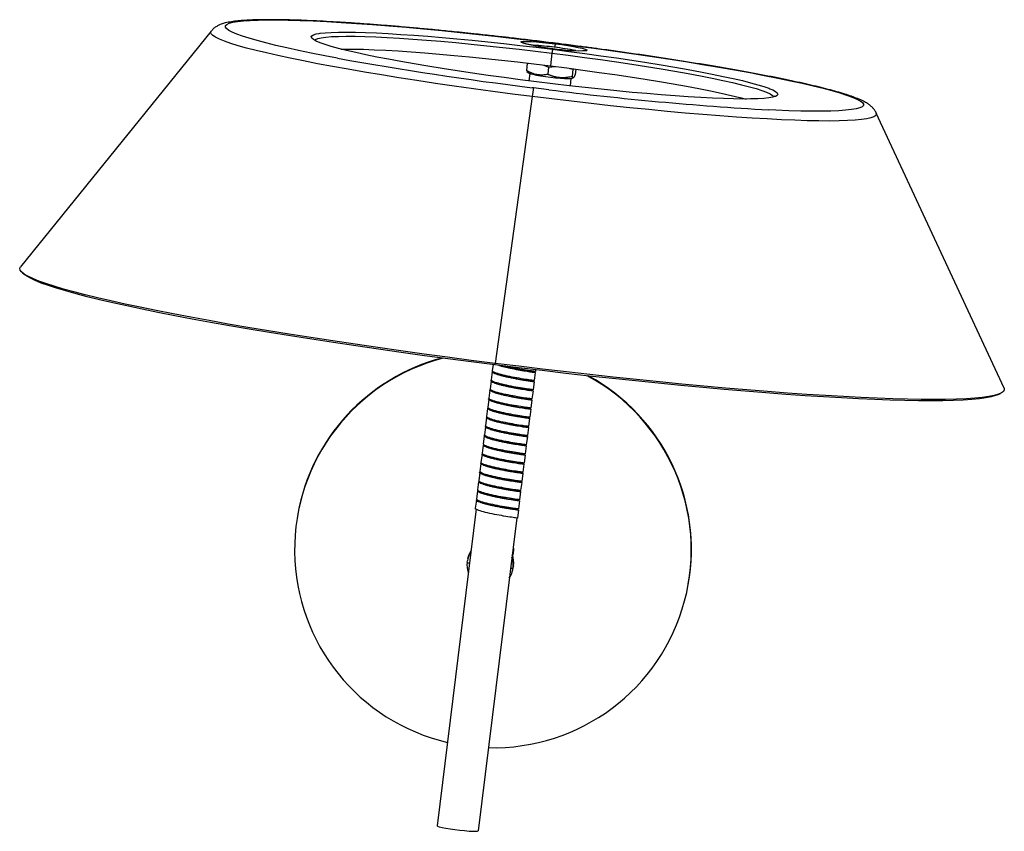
# Model space of a CAD drawing. Header units: millimetres. Extents: x -377 to -79, y -105 to 141.
import ezdxf

# ---------------------------------------------------------------- set-up
doc = ezdxf.new("R2010")
doc.units = ezdxf.units.MM

msp = doc.modelspace()

# ---------------------------------------------------------------- linework, layer by layer
at = {"color": 7, "linetype": 'Continuous', "lineweight": 25}
for p, q in [((-318.74, 137.15), (-376.39, 65.92)), ((-318.74, 137.15), (-318.73, 137.17)), ((-215.67, 130.51), (-216.15, 126.66)), ((-223.12, 127.46), (-223.38, 125.3)), ((-223.15, 125.08), (-223.38, 125.3)), ((-223.12, 127.46), (-222.84, 127.46)), ((-218.17, 126.87), (-216.68, 126.31)), ((-216.68, 126.31), (-216.95, 124.16)), ((-216.68, 126.31), (-214.67, 126.46)), ((-210.24, 125.89), (-209.31, 125.64)), ((-209.31, 125.64), (-209.58, 123.49)), ((-208.43, 125.66), (-208.64, 123.97)), ((-223.23, 124.98), (-222.53, 124.46)), ((-222.34, 124.37), (-222.62, 122.11)), ((-209.94, 122.84), (-210.21, 120.61)), ((-209.73, 122.88), (-209.18, 123.11)), ((-221.68, 117.39), (-232.87, 36.7)), ((-78.99, 29.24), (-117.6, 112.35)), ((-375.73, 64.04), (-374.95, 63.42)), ((-233.48, 36.31), (-233.71, 34.46)), ((-232.91, 36.23), (-232.87, 36.7)), ((-233.75, 34.17), (-234.05, 31.69)), ((-233.46, 34.2), (-233.47, 34.13)), ((-220.92, 31.48), (-220.62, 33.95)), ((-220.9, 33.99), (-220.86, 34.29)), ((-220.86, 34.28), (-220.9, 33.99)), ((-220.58, 34.25), (-220.52, 34.73)), ((-234.09, 31.39), (-234.39, 28.92)), ((-233.8, 31.46), (-233.81, 31.36)), ((-222.73, 31.39), (-221.97, 31.31)), ((-221.27, 28.71), (-220.96, 31.18)), ((-221.24, 31.22), (-221.2, 31.52)), ((-221.2, 31.51), (-221.24, 31.22)), ((-234.43, 28.62), (-234.74, 26.15)), ((-223.07, 28.62), (-222.32, 28.54)), ((-221.61, 25.94), (-221.3, 28.41)), ((-221.58, 28.44), (-221.54, 28.74)), ((-221.54, 28.74), (-221.58, 28.44)), ((-80.99, 27.16), (-80.09, 27.58)), ((-234.77, 25.85), (-235.08, 23.38)), ((-221.95, 23.16), (-221.65, 25.64)), ((-221.92, 25.67), (-221.88, 25.97)), ((-221.88, 25.97), (-221.92, 25.67)), ((-235.12, 23.08), (-235.42, 20.61)), ((-222.29, 20.39), (-221.99, 22.87)), ((-222.26, 22.9), (-222.23, 23.2)), ((-222.23, 23.2), (-222.26, 22.9)), ((-235.46, 20.31), (-235.76, 17.83)), ((-235.17, 20.36), (-235.18, 20.27)), ((-222.63, 17.62), (-222.33, 20.1)), ((-222.6, 20.13), (-222.57, 20.43)), ((-222.57, 20.43), (-222.6, 20.13)), ((-235.8, 17.54), (-236.1, 15.06)), ((-224.44, 17.53), (-223.67, 17.45)), ((-223.29, 14.59), (-223.25, 14.89)), ((-222.98, 14.85), (-222.67, 17.32)), ((-222.95, 17.36), (-222.91, 17.66)), ((-222.91, 17.66), (-222.95, 17.36)), ((-236.48, 11.99), (-236.79, 9.52)), ((-236.14, 14.77), (-236.45, 12.29)), ((-223.63, 11.82), (-223.59, 12.11)), ((-223.59, 12.11), (-223.63, 11.82)), ((-223.32, 12.08), (-223.01, 14.55)), ((-223.25, 14.88), (-223.29, 14.59)), ((-236.82, 9.22), (-237.13, 6.75)), ((-236.54, 9.26), (-236.55, 9.19)), ((-224, 6.54), (-223.7, 9.01)), ((-223.97, 9.04), (-223.94, 9.34)), ((-223.94, 9.34), (-223.97, 9.04)), ((-223.66, 9.31), (-223.35, 11.78)), ((-237.17, 6.45), (-237.47, 3.98)), ((-225.8, 6.44), (-225.05, 6.36)), ((-224.34, 3.76), (-224.04, 6.24)), ((-224.31, 6.27), (-224.28, 6.57)), ((-224.28, 6.57), (-224.31, 6.27)), ((-237.51, 3.68), (-237.81, 1.21)), ((-226.15, 3.67), (-225.39, 3.59)), ((-224.69, 0.99), (-224.38, 3.47)), ((-224.66, 3.5), (-224.62, 3.8)), ((-224.62, 3.8), (-224.66, 3.5)), ((-237.85, 0.91), (-238.16, -1.57)), ((-225.03, -1.78), (-224.72, 0.7)), ((-225, 0.73), (-224.96, 1.03)), ((-224.96, 1.03), (-225, 0.73)), ((-238.19, -1.86), (-238.5, -4.34)), ((-225.37, -4.55), (-225.06, -2.08)), ((-225.34, -2.04), (-225.3, -1.74)), ((-225.3, -1.75), (-225.34, -2.04)), ((-238.53, -4.64), (-238.84, -7.11)), ((-238.25, -4.58), (-238.26, -4.67)), ((-225.71, -7.32), (-225.41, -4.85)), ((-225.68, -4.81), (-225.64, -4.51)), ((-225.64, -4.52), (-225.68, -4.81)), ((-292.53, -8.82), (-292.55, -8.97)), ((-238.59, -7.33), (-250.41, -103.16)), ((-225.75, -7.62), (-226.05, -10.09)), ((-226.02, -7.58), (-225.99, -7.29)), ((-225.99, -7.29), (-226.02, -7.59)), ((-226.02, -7.59), (-225.75, -7.62)), ((-226.33, -10.06), (-238, -104.7)), ((-227.53, -21.67), (-227.37, -20.81)), ((-241.31, -23.45), (-241.25, -23.06)), ((-241.12, -22.4), (-241.25, -23.06)), ((-227.47, -25.56), (-227.35, -24.9)), ((-227.41, -25.17), (-227.29, -24.51)), ((-227.29, -24.51), (-227.35, -24.9)), ((-228.57, -28.22), (-228.12, -27.42)), ((-174.49, -30.42), (-174.46, -30.27))]:
    msp.add_line(p, q, dxfattribs=at)
at = {"color": 8, "linetype": 'Continuous', "lineweight": 25}
for p, q in [((-214.61, 133.49), (-214.6, 133.5)), ((-221.24, 120.02), (-221.67, 120.07)), ((-216.59, 119.44), (-221.24, 120.02))]:
    msp.add_line(p, q, dxfattribs=at)
at = {"color": 8, "linetype": 'Continuous', "lineweight": 25, "flags": 128}
for points in [[(-280.47, 128.99), (-284.34, 129.72), (-288.44, 130.53), (-292.28, 131.32), (-295.86, 132.1), (-299.15, 132.86), (-302.14, 133.6), (-304.83, 134.31), (-307.2, 135), (-309.24, 135.65), (-310.95, 136.28), (-312.32, 136.86), (-313.35, 137.41), (-314.03, 137.93), (-314.35, 138.4), (-314.33, 138.83), (-313.95, 139.21), (-313.23, 139.55), (-312.15, 139.84), (-310.73, 140.09), (-308.98, 140.28), (-306.89, 140.43), (-304.47, 140.53), (-301.74, 140.57), (-298.71, 140.57), (-295.38, 140.51), (-291.77, 140.41), (-287.88, 140.26), (-283.75, 140.05), (-279.37, 139.8), (-274.77, 139.5), (-269.96, 139.15), (-264.96, 138.76), (-259.79, 138.33), (-254.46, 137.85), (-249.01, 137.33), (-243.44, 136.77), (-237.77, 136.18), (-232.04, 135.55), (-226.25, 134.89), (-220.43, 134.2), (-214.61, 133.49)], [(-221.68, 117.39), (-227.63, 118.15), (-233.55, 118.93), (-239.42, 119.73), (-245.21, 120.54), (-250.91, 121.37), (-256.49, 122.22), (-261.94, 123.06), (-267.24, 123.92), (-272.36, 124.77), (-277.29, 125.63), (-282.02, 126.48), (-286.52, 127.32), (-290.78, 128.15), (-294.79, 128.97), (-298.53, 129.77), (-301.98, 130.56), (-305.14, 131.32), (-308, 132.06), (-310.54, 132.77), (-312.75, 133.45), (-314.64, 134.1), (-316.18, 134.72), (-317.38, 135.3), (-318.24, 135.84), (-318.74, 136.34), (-318.89, 136.8), (-318.74, 137.15)], [(-287.49, 134.41), (-287.8, 134.6), (-288.32, 135.02), (-288.49, 135.41), (-288.32, 135.75), (-287.81, 136.05), (-286.96, 136.31), (-286.07, 136.47)], [(-287.45, 134.44), (-287.15, 134.68), (-286.45, 134.96), (-285.4, 135.19), (-284.01, 135.37), (-282.28, 135.51), (-280.23, 135.59), (-277.86, 135.62), (-275.18, 135.6), (-272.21, 135.53), (-268.97, 135.41), (-265.47, 135.24), (-261.72, 135.02), (-257.76, 134.76), (-253.59, 134.45), (-249.24, 134.09), (-244.73, 133.69), (-240.08, 133.25), (-235.33, 132.77), (-230.48, 132.25), (-225.58, 131.7), (-220.63, 131.12), (-215.67, 130.51)], [(-221.37, 132.84), (-222.35, 133.03), (-223.54, 133.29), (-224.41, 133.53), (-224.91, 133.73), (-225.04, 133.89), (-224.78, 134.01), (-224.14, 134.07), (-223.16, 134.07), (-221.86, 134.02), (-220.3, 133.92), (-218.54, 133.77), (-216.64, 133.57), (-214.68, 133.34)], [(-214.68, 133.34), (-212.73, 133.08), (-210.87, 132.81), (-209.17, 132.52), (-207.7, 132.25), (-206.51, 131.99), (-205.64, 131.75), (-205.14, 131.55), (-205.01, 131.39), (-205.13, 131.31)], [(-214.61, 133.49), (-208.79, 132.75), (-203.01, 131.98), (-197.28, 131.2), (-191.63, 130.4), (-186.08, 129.59), (-180.64, 128.77), (-175.33, 127.94), (-170.19, 127.11), (-165.21, 126.27), (-160.43, 125.44), (-155.86, 124.61), (-151.51, 123.79), (-147.41, 122.98), (-143.57, 122.18), (-139.99, 121.4), (-136.7, 120.64), (-133.71, 119.91), (-131.02, 119.19), (-128.65, 118.51), (-126.61, 117.85), (-124.9, 117.23), (-123.53, 116.64), (-122.5, 116.09), (-121.82, 115.58), (-121.5, 115.11), (-121.52, 114.68), (-121.9, 114.3), (-122.62, 113.96), (-123.7, 113.66), (-125.12, 113.42), (-126.87, 113.22), (-128.96, 113.08), (-131.38, 112.98), (-134.11, 112.93), (-137.14, 112.94), (-140.47, 112.99), (-144.08, 113.1), (-147.97, 113.25), (-150.16, 113.35)], [(-215.67, 130.51), (-210.72, 129.88), (-205.81, 129.23), (-200.96, 128.56), (-196.2, 127.87), (-191.55, 127.17), (-187.04, 126.46), (-182.68, 125.75), (-178.51, 125.04), (-174.53, 124.34), (-170.78, 123.64), (-167.27, 122.95), (-164.02, 122.27), (-161.04, 121.61), (-158.35, 120.97), (-155.97, 120.36), (-153.91, 119.77), (-152.17, 119.21), (-150.76, 118.69), (-149.7, 118.2), (-148.99, 117.75), (-148.63, 117.34), (-148.62, 117.31)], [(-149.8, 119.76), (-148.91, 119.38), (-148.05, 118.91), (-147.53, 118.48), (-147.36, 118.1), (-147.53, 117.75), (-148.04, 117.45), (-148.44, 117.32)], [(-117.6, 112.35), (-117.54, 112.03), (-117.74, 111.61), (-118.3, 111.24), (-119.21, 110.92), (-120.47, 110.64), (-122.07, 110.41), (-124.01, 110.23), (-126.27, 110.1), (-128.87, 110.02), (-131.77, 109.99), (-134.98, 110.01), (-138.48, 110.08), (-142.26, 110.2), (-146.31, 110.38), (-150.61, 110.6), (-155.15, 110.87), (-159.91, 111.18), (-164.88, 111.55), (-170.03, 111.96), (-175.35, 112.41), (-180.82, 112.9), (-186.42, 113.44), (-192.14, 114.01), (-197.95, 114.62), (-203.82, 115.27), (-209.75, 115.95), (-215.71, 116.65), (-221.68, 117.39)]]:
    msp.add_lwpolyline(points, dxfattribs=at)
at = {"color": 7, "linetype": 'Continuous', "lineweight": 25, "flags": 128}
for points in [[(-220.35, 121.83), (-225.27, 122.45), (-230.14, 123.1), (-234.96, 123.77), (-239.7, 124.45), (-244.33, 125.14), (-248.83, 125.84), (-253.18, 126.55), (-257.36, 127.26), (-261.34, 127.96), (-265.12, 128.66), (-268.66, 129.34), (-271.96, 130.02), (-274.99, 130.68), (-277.75, 131.32), (-280.22, 131.94), (-282.38, 132.53), (-284.22, 133.1), (-285.75, 133.63), (-286.94, 134.13), (-287.49, 134.41)], [(-286.07, 136.47), (-285.77, 136.51), (-284.25, 136.68), (-282.41, 136.79), (-280.25, 136.85), (-277.79, 136.87), (-275.04, 136.83), (-272.01, 136.75), (-268.71, 136.61), (-265.17, 136.43), (-261.4, 136.2), (-257.42, 135.93), (-253.24, 135.61), (-248.89, 135.25), (-244.39, 134.85), (-239.77, 134.4), (-235.03, 133.92), (-230.21, 133.41), (-225.34, 132.86), (-220.42, 132.28), (-215.5, 131.68)], [(-279.5, 131.75), (-278.33, 131.76), (-275.66, 131.74), (-272.69, 131.67), (-269.45, 131.55), (-265.94, 131.38), (-262.2, 131.17), (-258.23, 130.9), (-254.06, 130.59), (-249.71, 130.23), (-245.21, 129.83), (-240.56, 129.39), (-235.8, 128.91), (-230.96, 128.39), (-226.05, 127.84), (-221.1, 127.26), (-216.15, 126.66)], [(-215.5, 131.68), (-210.58, 131.05), (-205.71, 130.4), (-200.89, 129.74), (-196.15, 129.05), (-191.52, 128.36), (-187.02, 127.66), (-182.67, 126.96), (-178.49, 126.25), (-174.51, 125.55), (-170.73, 124.85), (-167.19, 124.16), (-163.89, 123.49), (-160.85, 122.83), (-158.1, 122.19), (-155.63, 121.57), (-153.47, 120.97), (-151.62, 120.41), (-150.1, 119.88), (-149.8, 119.76)], [(-216.15, 126.66), (-211.2, 126.02), (-206.29, 125.37), (-201.44, 124.7), (-196.68, 124.01), (-192.03, 123.31), (-187.52, 122.61), (-183.16, 121.9), (-178.98, 121.19), (-175.01, 120.48), (-171.26, 119.78), (-167.75, 119.09), (-164.49, 118.41), (-161.52, 117.75), (-158.83, 117.11), (-156.98, 116.64)], [(-222.53, 124.46), (-222.52, 124.46), (-222.15, 124.3), (-221.42, 124.11), (-220.38, 123.9), (-219.1, 123.67), (-217.64, 123.45), (-216.1, 123.25), (-214.56, 123.08), (-213.1, 122.94), (-211.83, 122.85), (-210.8, 122.81), (-210.08, 122.82), (-209.72, 122.89)], [(-148.44, 117.32), (-148.89, 117.2), (-150.08, 116.99), (-151.6, 116.83), (-153.44, 116.72), (-155.6, 116.66), (-158.06, 116.64), (-160.81, 116.68), (-163.84, 116.76), (-167.14, 116.89), (-170.68, 117.07), (-174.45, 117.3), (-178.43, 117.58), (-182.61, 117.9), (-186.96, 118.26), (-191.46, 118.66), (-196.08, 119.1), (-200.82, 119.58), (-205.64, 120.1), (-210.51, 120.65), (-215.43, 121.22), (-220.35, 121.83)], [(-232.87, 36.7), (-240.05, 37.61), (-247.21, 38.54), (-254.31, 39.5), (-261.36, 40.47), (-268.33, 41.46), (-275.2, 42.46), (-281.96, 43.47), (-288.59, 44.49), (-295.09, 45.51), (-301.42, 46.54), (-307.58, 47.58), (-313.56, 48.6), (-319.34, 49.63), (-324.9, 50.65), (-330.24, 51.66), (-335.33, 52.66), (-340.18, 53.65), (-344.76, 54.63), (-349.07, 55.58), (-353.09, 56.52), (-356.83, 57.43), (-360.26, 58.32), (-363.38, 59.18), (-366.19, 60.02), (-368.67, 60.82), (-370.82, 61.59), (-372.64, 62.33), (-374.12, 63.04), (-375.26, 63.7), (-376.05, 64.33), (-376.5, 64.92), (-376.6, 65.46), (-376.39, 65.92)], [(-232.91, 36.23), (-240.05, 37.14), (-247.16, 38.07), (-254.23, 39.02), (-261.23, 39.98), (-268.16, 40.97), (-274.99, 41.96), (-281.72, 42.97), (-288.31, 43.98), (-294.77, 45), (-301.07, 46.02), (-307.2, 47.05), (-313.14, 48.07), (-318.88, 49.09), (-324.41, 50.11), (-329.72, 51.12), (-334.79, 52.11), (-339.6, 53.09), (-344.16, 54.06), (-348.45, 55.01), (-352.45, 55.94), (-356.16, 56.85), (-359.57, 57.73), (-362.68, 58.59), (-365.47, 59.42), (-367.94, 60.22), (-370.08, 60.99), (-371.88, 61.72), (-373.36, 62.42), (-374.49, 63.09), (-374.95, 63.42)], [(-80.99, 27.16), (-81.58, 26.93), (-82.86, 26.57), (-84.47, 26.25), (-86.42, 25.98), (-88.7, 25.75), (-91.31, 25.58), (-94.23, 25.46), (-97.47, 25.38), (-101.01, 25.35), (-104.84, 25.38), (-108.97, 25.45), (-113.37, 25.57), (-118.04, 25.74), (-122.96, 25.96), (-128.13, 26.23), (-133.53, 26.55), (-139.15, 26.91), (-144.98, 27.32), (-151.01, 27.77), (-157.21, 28.27), (-163.58, 28.81), (-170.1, 29.39), (-176.75, 30.01), (-183.52, 30.67), (-190.39, 31.37), (-197.36, 32.1), (-204.39, 32.87), (-211.48, 33.66), (-218.61, 34.49), (-225.75, 35.35), (-232.91, 36.23)], [(-78.99, 29.24), (-78.9, 28.71), (-79.15, 28.21), (-79.74, 27.75), (-80.68, 27.34), (-81.97, 26.97), (-83.59, 26.65), (-85.55, 26.38), (-87.84, 26.16), (-90.46, 25.98), (-93.4, 25.86), (-96.66, 25.78), (-100.22, 25.76), (-104.08, 25.78), (-108.22, 25.85), (-112.65, 25.98), (-117.35, 26.15), (-122.3, 26.37), (-127.5, 26.64), (-132.93, 26.96), (-138.59, 27.32), (-144.45, 27.73), (-150.51, 28.19), (-156.74, 28.69), (-163.15, 29.23), (-169.7, 29.81), (-176.39, 30.44), (-183.2, 31.1), (-190.12, 31.8), (-197.12, 32.54), (-204.19, 33.31), (-211.32, 34.11), (-218.49, 34.95), (-225.68, 35.81), (-232.87, 36.7)], [(-241.12, -22.4), (-240.82, -21.27), (-240.13, -19.88)], [(-227.38, -18.55), (-227.27, -19.56), (-227.37, -20.81)], [(-250.41, -103.16), (-250.25, -103.29), (-249.73, -103.46), (-248.9, -103.65), (-247.79, -103.86), (-246.48, -104.08), (-245.03, -104.28), (-243.54, -104.47), (-242.08, -104.62), (-240.75, -104.74), (-239.62, -104.8), (-238.75, -104.82), (-238.2, -104.78), (-238, -104.7)]]:
    msp.add_lwpolyline(points, dxfattribs=at)
at = {"color": 7, "linetype": 'Continuous', "lineweight": 25}
for centre, radius, start, end in [((-226.78, 37.41), 95.61, 79.09, 86.7541), ((-202.33, 238.89), 107.74, 259.8208, 263.051), ((-226.96, 38.67), 94.39, 82.6243, 86.531), ((-201.83, 129.07), 13.91, 169.1832, 174.0345), ((-207.44, 177.21), 45.96, 260.0628, 272.8771), ((-202.41, 130.96), 12.5, 169.018, 173.9597), ((-225.23, 45.54), 87.36, 78.955, 83.1674), ((-95.28, 1152.23), 1039.87, 259.74129, 263.01855), ((-195.55, 114.44), 26.29, 167.7434, 173.5569), ((-93.37, 1098.14), 986.43, 262.82449, 266.69971), ((-233.68, -19.68), 59.81, 104.4045, 256.8474), ((-233.67, -19.55), 59.83, 104.7595, 169.6696), ((-233.35, -19.73), 59.81, 268.5211, 61.706), ((-233.36, -19.62), 59.86, 349.7498, 61.3245), ((-234.39, -24.31), 6.97, 172.9722, 198.6332), ((-234.21, -23.65), 6.97, 352.9747, 20.9283), ((-234.32, -24.32), 6.96, 333.4995, 352.9671)]:
    msp.add_arc(centre, radius, start, end, dxfattribs=at)
at = {"color": 8, "linetype": 'Continuous', "lineweight": 25}
for centre, radius, start, end in [((-234.39, -24.31), 6.97, 146.5933, 169.702), ((-240.54, -22.62), 1.13, 227.2347, 266.3279), ((-234.33, -24.32), 6.97, 352.9725, 20.2479), ((-227.98, -24.03), 1.27, 259.9705, 296.7582)]:
    msp.add_arc(centre, radius, start, end, dxfattribs=at)
at = {"color": 7, "linetype": 'Continuous', "lineweight": 25}
for points, knots in [([(-241.08, 136.54), (-242.26, 136.66), (-245.21, 136.97), (-249.85, 137.43), (-254.99, 137.92), (-260.01, 138.37), (-264.9, 138.78), (-269.65, 139.15), (-274.23, 139.49), (-278.63, 139.78), (-282.85, 140.03), (-286.86, 140.24), (-290.67, 140.41), (-294.24, 140.53), (-297.59, 140.6), (-300.7, 140.63), (-303.56, 140.62), (-306.18, 140.55), (-308.56, 140.44), (-310.71, 140.26), (-312.68, 140.01), (-314.3, 139.7), (-315.58, 139.31), (-316.57, 138.89), (-317.42, 138.38), (-318.13, 137.86), (-318.52, 137.39), (-318.65, 137.23)], [0, 0, 0, 0, 0.029149, 0.073341, 0.117541, 0.161755, 0.205983, 0.250231, 0.294503, 0.338805, 0.383145, 0.427534, 0.471986, 0.516521, 0.561167, 0.605967, 0.650986, 0.696328, 0.742172, 0.788851, 0.837049, 0.888426, 0.924579, 0.949786, 0.971426, 0.990295, 1, 1, 1, 1]), ([(-287.07, 134.28), (-287.19, 134.35), (-287.47, 134.5), (-287.62, 134.65), (-287.6, 134.63), (-287.6, 134.62)], [0, 0, 0, 0, 0.385312, 0.842418, 1, 1, 1, 1]), ([(-229.72, 135.3), (-231.11, 135.46), (-234.32, 135.82), (-238.11, 136.23), (-240.48, 136.48), (-241.08, 136.54)], [0, 0, 0, 0, 0.363308, 0.83834, 1, 1, 1, 1]), ([(-214.6, 133.5), (-215.56, 133.62), (-218.35, 133.97), (-222.97, 134.52), (-227.06, 135.01), (-229.3, 135.26), (-229.72, 135.3)], [0, 0, 0, 0, 0.190526, 0.552662, 0.914838, 1, 1, 1, 1]), ([(-221.3, 132.84), (-221.66, 132.9), (-222.45, 133.05), (-223.4, 133.26), (-224.08, 133.44), (-224.45, 133.57), (-224.48, 133.59), (-224.49, 133.6)], [0, 0, 0, 0, 0.20342, 0.451598, 0.695317, 0.883688, 1, 1, 1, 1]), ([(-203.1, 132.01), (-204.48, 132.19), (-207.68, 132.62), (-211.52, 133.11), (-213.97, 133.42), (-214.6, 133.5)], [0, 0, 0, 0, 0.363106, 0.83813, 1, 1, 1, 1]), ([(-117.63, 112.39), (-117.65, 112.42), (-117.79, 112.81), (-118.22, 113.39), (-118.83, 114.13), (-119.54, 114.76), (-120.41, 115.37), (-121.6, 116.05), (-123.14, 116.74), (-125.03, 117.45), (-127.12, 118.14), (-129.47, 118.84), (-132.12, 119.56), (-135, 120.29), (-138.12, 121.02), (-141.47, 121.77), (-145.05, 122.53), (-148.85, 123.3), (-152.87, 124.08), (-157.08, 124.86), (-161.49, 125.65), (-166.06, 126.44), (-170.81, 127.23), (-175.69, 128.02), (-180.72, 128.8), (-185.85, 129.58), (-191.09, 130.34), (-196.42, 131.1), (-200.43, 131.65), (-202.67, 131.95), (-203.1, 132.01)], [0, 0, 0, 0, 0.00152, 0.017313, 0.034541, 0.054513, 0.079274, 0.112576, 0.16131, 0.204898, 0.246515, 0.290477, 0.333244, 0.375339, 0.417032, 0.458468, 0.499728, 0.540866, 0.581915, 0.622896, 0.663828, 0.70472, 0.745582, 0.78642, 0.827238, 0.868042, 0.908834, 0.949616, 0.990392, 1, 1, 1, 1]), ([(-223.38, 125.3), (-223.27, 125.25), (-223.07, 125.13), (-222.76, 124.97), (-222.45, 124.83), (-222.15, 124.69), (-221.68, 124.5), (-221.05, 124.29), (-220.25, 124.1), (-219.43, 124), (-218.7, 123.98), (-218.06, 124.01), (-217.51, 124.07), (-217.14, 124.13), (-216.95, 124.16)], [0, 0, 0, 0, 0.052555, 0.103774, 0.153685, 0.202317, 0.249701, 0.376038, 0.499065, 0.622658, 0.749695, 0.829511, 0.912901, 1, 1, 1, 1]), ([(-216.95, 124.16), (-216.83, 124.11), (-216.59, 124.01), (-216.23, 123.88), (-215.88, 123.75), (-215.53, 123.64), (-215, 123.49), (-214.27, 123.32), (-213.35, 123.19), (-212.41, 123.15), (-211.58, 123.19), (-210.85, 123.27), (-210.22, 123.36), (-209.8, 123.45), (-209.58, 123.49)], [0, 0, 0, 0, 0.052555, 0.103774, 0.153685, 0.202317, 0.249701, 0.376038, 0.499065, 0.622658, 0.749695, 0.829511, 0.912901, 1, 1, 1, 1]), ([(-209.58, 123.49), (-209.57, 123.46), (-209.55, 123.4), (-209.51, 123.32), (-209.48, 123.26), (-209.44, 123.2), (-209.4, 123.14), (-209.34, 123.1), (-209.27, 123.08), (-209.21, 123.1), (-209.19, 123.11)], [0, 0, 0, 0, 0.104796, 0.206935, 0.306471, 0.40346, 0.497965, 0.668398, 0.835582, 1, 1, 1, 1]), ([(-209.19, 123.11), (-209.17, 123.12), (-209.15, 123.13), (-209.11, 123.17), (-209.07, 123.21), (-209.02, 123.26), (-208.98, 123.32), (-208.92, 123.42), (-208.84, 123.55), (-208.74, 123.74), (-208.68, 123.89), (-208.64, 123.97)], [0, 0, 0, 0, 0.0813, 0.163229, 0.245849, 0.32922, 0.4134, 0.498445, 0.658368, 0.825462, 1, 1, 1, 1]), ([(-148.42, 117.46), (-148.42, 117.46), (-148.39, 117.5), (-148.53, 117.39), (-148.78, 117.32), (-148.9, 117.28)], [0, 0, 0, 0, 0.106115, 0.58054, 1, 1, 1, 1]), ([(-220.76, 33.97), (-220.76, 33.97), (-220.76, 33.96), (-222.19, 34.14), (-224.55, 34.51), (-227.41, 35.03), (-230.07, 35.58), (-231.23, 35.94), (-231.74, 36.09)], [0, 0, 0, 0, 0.124365, 0.307379, 0.491474, 0.674635, 0.857437, 1, 1, 1, 1]), ([(-231.53, 36.06), (-231.49, 36.05), (-231.03, 35.87), (-229.45, 35.49), (-227.11, 34.99), (-224.67, 34.55), (-222.63, 34.22), (-221.19, 34.02), (-220.99, 34), (-220.9, 33.99)], [0, 0, 0, 0, 0.014289, 0.179267, 0.343131, 0.506994, 0.671972, 0.835528, 1, 1, 1, 1]), ([(-220.74, 34.27), (-220.7, 34.26), (-220.6, 34.24), (-221.74, 34.38), (-223.93, 34.71), (-226.7, 35.2), (-228.82, 35.6), (-229.63, 35.82), (-229.68, 35.84)], [0, 0, 0, 0, 0.099509, 0.320675, 0.542034, 0.762206, 0.982807, 1, 1, 1, 1]), ([(-221.02, 31.19), (-221.09, 31.2), (-221.26, 31.21), (-222.98, 31.44), (-225.51, 31.84), (-228.42, 32.38), (-231.12, 32.99), (-233.05, 33.59), (-233.93, 34.05), (-233.61, 34.23), (-233.48, 34.29)], [0, 0, 0, 0, 0.120405, 0.253258, 0.38668, 0.520325, 0.653217, 0.786317, 0.920141, 1, 1, 1, 1]), ([(-221.06, 31.5), (-221.06, 31.49), (-221.07, 31.49), (-222.49, 31.67), (-224.85, 32.04), (-227.73, 32.55), (-230.53, 33.15), (-232.65, 33.75), (-233.74, 34.21), (-233.6, 34.39), (-233.56, 34.44)], [0, 0, 0, 0, 0.095195, 0.235543, 0.37672, 0.51718, 0.657366, 0.798308, 0.939127, 1, 1, 1, 1]), ([(-233.47, 34.14), (-233.48, 34.08), (-233.45, 34.02), (-233.31, 33.88), (-233.2, 33.81), (-232.9, 33.66), (-232.72, 33.58), (-232.39, 33.46), (-232.28, 33.42), (-232.03, 33.33), (-231.9, 33.29), (-231.48, 33.16), (-231.17, 33.08), (-230.5, 32.9), (-230.14, 32.81), (-229.41, 32.64), (-229.03, 32.56), (-228.25, 32.39), (-227.84, 32.31), (-227.03, 32.15), (-226.62, 32.07), (-225.83, 31.93), (-225.45, 31.86), (-224.71, 31.73), (-224.35, 31.67), (-223.67, 31.56), (-223.35, 31.51), (-222.92, 31.45), (-222.78, 31.43), (-222.53, 31.39), (-222.41, 31.37), (-222.07, 31.33), (-221.88, 31.3), (-221.56, 31.26), (-221.44, 31.24), (-221.28, 31.22), (-221.24, 31.21), (-221.24, 31.22)], [0, 0, 0, 0, 0.0625, 0.0625, 0.125, 0.125, 0.1875, 0.1875, 0.21875, 0.21875, 0.25, 0.25, 0.3125, 0.3125, 0.375, 0.375, 0.4375, 0.4375, 0.5, 0.5, 0.5625, 0.5625, 0.625, 0.625, 0.6875, 0.6875, 0.75, 0.75, 0.78125, 0.78125, 0.8125, 0.8125, 0.875, 0.875, 0.9375, 0.9375, 1, 1, 1, 1]), ([(-221.37, 28.42), (-221.35, 28.41), (-221.15, 28.39), (-221.97, 28.48), (-223.79, 28.74), (-226.49, 29.18), (-229.39, 29.74), (-231.99, 30.36), (-233.68, 30.94), (-234.32, 31.35), (-233.92, 31.49), (-233.79, 31.54)], [0, 0, 0, 0, 0.015492, 0.148382, 0.280466, 0.412602, 0.545536, 0.677848, 0.80985, 0.942519, 1, 1, 1, 1]), ([(-221.32, 28.72), (-221.4, 28.72), (-221.56, 28.73), (-223.29, 28.96), (-225.81, 29.37), (-228.72, 29.91), (-231.44, 30.52), (-233.32, 31.11), (-234.19, 31.52), (-233.98, 31.65), (-233.95, 31.68)], [0, 0, 0, 0, 0.126777, 0.266966, 0.407755, 0.54878, 0.689009, 0.829458, 0.970671, 1, 1, 1, 1]), ([(-233.81, 31.36), (-233.82, 31.31), (-233.79, 31.25), (-233.65, 31.11), (-233.54, 31.04), (-233.24, 30.88), (-233.06, 30.8), (-232.74, 30.68), (-232.62, 30.64), (-232.37, 30.56), (-232.24, 30.52), (-231.82, 30.39), (-231.51, 30.3), (-230.84, 30.13), (-230.49, 30.04), (-229.75, 29.87), (-229.37, 29.79), (-228.59, 29.62), (-228.18, 29.54), (-227.37, 29.38), (-226.97, 29.3), (-226.18, 29.15), (-225.8, 29.09), (-225.05, 28.96), (-224.69, 28.9), (-224.01, 28.79), (-223.69, 28.74), (-223.26, 28.67), (-223.13, 28.65), (-222.87, 28.62), (-222.75, 28.6), (-222.42, 28.55), (-222.22, 28.53), (-221.9, 28.48), (-221.78, 28.47), (-221.62, 28.45), (-221.58, 28.44), (-221.58, 28.44)], [0, 0, 0, 0, 0.0625, 0.0625, 0.125, 0.125, 0.1875, 0.1875, 0.21875, 0.21875, 0.25, 0.25, 0.3125, 0.3125, 0.375, 0.375, 0.4375, 0.4375, 0.5, 0.5, 0.5625, 0.5625, 0.625, 0.625, 0.6875, 0.6875, 0.75, 0.75, 0.78125, 0.78125, 0.8125, 0.8125, 0.875, 0.875, 0.9375, 0.9375, 1, 1, 1, 1]), ([(-221.79, 25.66), (-221.75, 25.65), (-221.6, 25.62), (-222.63, 25.75), (-224.69, 26.05), (-227.48, 26.53), (-230.35, 27.11), (-232.81, 27.73), (-234.24, 28.28), (-234.68, 28.65), (-234.23, 28.76), (-234.13, 28.79)], [0, 0, 0, 0, 0.04456, 0.176452, 0.307937, 0.438963, 0.570499, 0.702352, 0.833435, 0.964671, 1, 1, 1, 1]), ([(-221.67, 25.94), (-221.65, 25.94), (-221.45, 25.91), (-222.28, 26.01), (-224.1, 26.26), (-226.8, 26.71), (-229.7, 27.27), (-232.26, 27.88), (-234.08, 28.47), (-234.29, 28.77), (-234.39, 28.92)], [0, 0, 0, 0, 0.016187, 0.15736, 0.297678, 0.43805, 0.57927, 0.719829, 0.86006, 1, 1, 1, 1]), ([(-234.16, 28.59), (-234.16, 28.54), (-234.13, 28.47), (-233.99, 28.34), (-233.88, 28.26), (-233.59, 28.11), (-233.4, 28.03), (-233.08, 27.91), (-232.96, 27.87), (-232.72, 27.79), (-232.58, 27.75), (-232.16, 27.62), (-231.85, 27.53), (-231.18, 27.36), (-230.83, 27.27), (-230.09, 27.1), (-229.72, 27.01), (-228.93, 26.85), (-228.53, 26.76), (-227.71, 26.6), (-227.31, 26.53), (-226.52, 26.38), (-226.14, 26.32), (-225.39, 26.19), (-225.03, 26.13), (-224.35, 26.02), (-224.04, 25.97), (-223.6, 25.9), (-223.47, 25.88), (-223.21, 25.85), (-223.09, 25.83), (-222.76, 25.78), (-222.56, 25.76), (-222.25, 25.71), (-222.13, 25.7), (-221.96, 25.68), (-221.92, 25.67), (-221.92, 25.67)], [0, 0, 0, 0, 0.0625, 0.0625, 0.125, 0.125, 0.1875, 0.1875, 0.21875, 0.21875, 0.25, 0.25, 0.3125, 0.3125, 0.375, 0.375, 0.4375, 0.4375, 0.5, 0.5, 0.5625, 0.5625, 0.625, 0.625, 0.6875, 0.6875, 0.75, 0.75, 0.78125, 0.78125, 0.8125, 0.8125, 0.875, 0.875, 0.9375, 0.9375, 1, 1, 1, 1]), ([(-222.14, 22.89), (-222.12, 22.88), (-222.06, 22.87), (-223.35, 23.03), (-225.61, 23.37), (-228.47, 23.88), (-231.29, 24.47), (-233.59, 25.09), (-234.73, 25.62), (-235.02, 25.94), (-234.61, 26.02), (-234.6, 26.02)], [0, 0, 0, 0, 0.074494, 0.206321, 0.338705, 0.470287, 0.601868, 0.734253, 0.86608, 0.997547, 1, 1, 1, 1]), ([(-222.09, 23.18), (-222.05, 23.17), (-221.9, 23.15), (-222.93, 23.28), (-224.99, 23.58), (-227.78, 24.05), (-230.67, 24.63), (-233.07, 25.25), (-234.58, 25.78), (-234.61, 26.03), (-234.63, 26.14)], [0, 0, 0, 0, 0.047498, 0.188579, 0.329226, 0.469381, 0.610082, 0.751122, 0.891338, 1, 1, 1, 1]), ([(-234.5, 25.82), (-234.51, 25.77), (-234.48, 25.7), (-234.34, 25.57), (-234.22, 25.49), (-233.93, 25.34), (-233.74, 25.26), (-233.42, 25.14), (-233.3, 25.1), (-233.06, 25.02), (-232.92, 24.98), (-232.5, 24.85), (-232.19, 24.76), (-231.53, 24.59), (-231.17, 24.5), (-230.44, 24.33), (-230.06, 24.24), (-229.27, 24.08), (-228.87, 23.99), (-228.06, 23.83), (-227.65, 23.75), (-226.86, 23.61), (-226.48, 23.54), (-225.74, 23.42), (-225.38, 23.36), (-224.7, 23.25), (-224.38, 23.2), (-223.95, 23.13), (-223.81, 23.11), (-223.55, 23.07), (-223.44, 23.06), (-223.1, 23.01), (-222.9, 22.98), (-222.59, 22.94), (-222.47, 22.92), (-222.31, 22.9), (-222.26, 22.9), (-222.26, 22.9)], [0, 0, 0, 0, 0.0625, 0.0625, 0.125, 0.125, 0.1875, 0.1875, 0.21875, 0.21875, 0.25, 0.25, 0.3125, 0.3125, 0.375, 0.375, 0.4375, 0.4375, 0.5, 0.5, 0.5625, 0.5625, 0.625, 0.625, 0.6875, 0.6875, 0.75, 0.75, 0.78125, 0.78125, 0.8125, 0.8125, 0.875, 0.875, 0.9375, 0.9375, 1, 1, 1, 1]), ([(-222.43, 20.11), (-222.47, 20.11), (-222.55, 20.11), (-224.12, 20.32), (-226.56, 20.7), (-229.46, 21.23), (-232.21, 21.84), (-234.27, 22.44), (-235.32, 22.97), (-234.98, 23.19), (-234.81, 23.3)], [0, 0, 0, 0, 0.102247, 0.231069, 0.360649, 0.489917, 0.618683, 0.747901, 0.877518, 1, 1, 1, 1]), ([(-222.45, 20.41), (-222.43, 20.41), (-222.37, 20.39), (-223.65, 20.55), (-225.92, 20.9), (-228.77, 21.4), (-231.61, 22), (-233.83, 22.61), (-235.05, 23.09), (-234.96, 23.29), (-234.92, 23.36)], [0, 0, 0, 0, 0.0792882, 0.2198286, 0.3609639, 0.5012428, 0.6415216, 0.7826569, 0.9231974, 1, 1, 1, 1]), ([(-234.84, 23.05), (-234.85, 22.99), (-234.82, 22.93), (-234.68, 22.79), (-234.57, 22.72), (-234.27, 22.57), (-234.08, 22.49), (-233.76, 22.37), (-233.65, 22.33), (-233.4, 22.25), (-233.27, 22.21), (-232.85, 22.08), (-232.54, 21.99), (-231.87, 21.81), (-231.51, 21.73), (-230.78, 21.55), (-230.4, 21.47), (-229.61, 21.3), (-229.21, 21.22), (-228.4, 21.06), (-227.99, 20.98), (-227.2, 20.84), (-226.82, 20.77), (-226.08, 20.65), (-225.72, 20.59), (-225.04, 20.48), (-224.72, 20.43), (-224.29, 20.36), (-224.15, 20.34), (-223.9, 20.3), (-223.78, 20.29), (-223.44, 20.24), (-223.25, 20.21), (-222.93, 20.17), (-222.81, 20.15), (-222.65, 20.13), (-222.61, 20.13), (-222.6, 20.13)], [0, 0, 0, 0, 0.0625, 0.0625, 0.125, 0.125, 0.1875, 0.1875, 0.21875, 0.21875, 0.25, 0.25, 0.3125, 0.3125, 0.375, 0.375, 0.4375, 0.4375, 0.5, 0.5, 0.5625, 0.5625, 0.625, 0.625, 0.6875, 0.6875, 0.75, 0.75, 0.78125, 0.78125, 0.8125, 0.8125, 0.875, 0.875, 0.9375, 0.9375, 1, 1, 1, 1]), ([(-222.68, 17.33), (-222.67, 17.33), (-222.47, 17.3), (-223.21, 17.38), (-224.9, 17.61), (-227.54, 18.04), (-230.44, 18.59), (-233.1, 19.21), (-234.9, 19.79), (-235.66, 20.22), (-235.32, 20.37), (-235.22, 20.41)], [0, 0, 0, 0, 0.001234, 0.13591, 0.26991, 0.404224, 0.53917, 0.673305, 0.807388, 0.942289, 1, 1, 1, 1]), ([(-222.74, 17.64), (-222.77, 17.64), (-222.85, 17.64), (-224.42, 17.84), (-226.87, 18.23), (-229.76, 18.76), (-232.53, 19.36), (-234.53, 19.96), (-235.51, 20.39), (-235.33, 20.55), (-235.28, 20.59)], [0, 0, 0, 0, 0.111065, 0.251289, 0.392338, 0.533047, 0.673211, 0.813866, 0.954955, 1, 1, 1, 1]), ([(-235.18, 20.28), (-235.19, 20.22), (-235.16, 20.16), (-235.02, 20.02), (-234.91, 19.95), (-234.61, 19.8), (-234.43, 19.72), (-234.1, 19.6), (-233.99, 19.56), (-233.74, 19.48), (-233.61, 19.43), (-233.19, 19.31), (-232.88, 19.22), (-232.21, 19.04), (-231.85, 18.95), (-231.12, 18.78), (-230.74, 18.7), (-229.96, 18.53), (-229.55, 18.45), (-228.74, 18.29), (-228.33, 18.21), (-227.54, 18.07), (-227.16, 18), (-226.42, 17.87), (-226.06, 17.81), (-225.38, 17.7), (-225.06, 17.65), (-224.63, 17.59), (-224.49, 17.57), (-224.24, 17.53), (-224.12, 17.51), (-223.78, 17.47), (-223.59, 17.44), (-223.27, 17.4), (-223.15, 17.38), (-222.99, 17.36), (-222.95, 17.36), (-222.95, 17.36)], [0, 0, 0, 0, 0.0625, 0.0625, 0.125, 0.125, 0.1875, 0.1875, 0.21875, 0.21875, 0.25, 0.25, 0.3125, 0.3125, 0.375, 0.375, 0.4375, 0.4375, 0.5, 0.5, 0.5625, 0.5625, 0.625, 0.625, 0.6875, 0.6875, 0.75, 0.75, 0.78125, 0.78125, 0.8125, 0.8125, 0.875, 0.875, 0.9375, 0.9375, 1, 1, 1, 1]), ([(-223.51, 11.8), (-223.48, 11.79), (-223.37, 11.77), (-224.52, 11.92), (-226.69, 12.24), (-229.51, 12.73), (-232.36, 13.32), (-234.74, 13.94), (-236.04, 14.48), (-236.38, 14.83), (-235.92, 14.93), (-235.84, 14.94)], [0, 0, 0, 0, 0.059042, 0.190008, 0.321089, 0.451466, 0.582097, 0.713396, 0.843924, 0.97435, 1, 1, 1, 1]), ([(-223.43, 12.09), (-223.39, 12.09), (-223.21, 12.06), (-224.14, 12.17), (-226.08, 12.45), (-228.83, 12.91), (-231.73, 13.48), (-234.21, 14.09), (-235.87, 14.66), (-235.99, 14.93), (-236.04, 15.06)], [0, 0, 0, 0, 0.031724, 0.172928, 0.313368, 0.453589, 0.594605, 0.735385, 0.875565, 1, 1, 1, 1]), ([(-223.12, 14.57), (-223.09, 14.56), (-222.91, 14.53), (-223.83, 14.64), (-225.78, 14.92), (-228.52, 15.38), (-231.41, 15.95), (-233.94, 16.57), (-235.51, 17.14), (-236.04, 17.53), (-235.61, 17.66), (-235.5, 17.69)], [0, 0, 0, 0, 0.029993, 0.162558, 0.294407, 0.426049, 0.558438, 0.690605, 0.822209, 0.954224, 1, 1, 1, 1]), ([(-222.98, 14.85), (-222.98, 14.85), (-222.77, 14.82), (-223.51, 14.9), (-225.2, 15.14), (-227.85, 15.56), (-230.74, 16.12), (-233.41, 16.73), (-235.17, 17.31), (-235.95, 17.69), (-235.73, 17.82), (-235.71, 17.83)], [0, 0, 0, 0, 0.000998, 0.1419839, 0.2822619, 0.4228688, 0.564137, 0.7045568, 0.8449217, 0.9861428, 1, 1, 1, 1]), ([(-235.52, 17.51), (-235.53, 17.45), (-235.5, 17.39), (-235.36, 17.25), (-235.25, 17.18), (-234.95, 17.03), (-234.77, 16.95), (-234.45, 16.83), (-234.33, 16.79), (-234.08, 16.7), (-233.95, 16.66), (-233.53, 16.53), (-233.22, 16.45), (-232.55, 16.27), (-232.2, 16.18), (-231.46, 16.01), (-231.08, 15.93), (-230.3, 15.76), (-229.89, 15.68), (-229.08, 15.52), (-228.68, 15.44), (-227.89, 15.3), (-227.5, 15.23), (-226.76, 15.1), (-226.4, 15.04), (-225.72, 14.93), (-225.4, 14.88), (-224.97, 14.82), (-224.84, 14.8), (-224.58, 14.76), (-224.46, 14.74), (-224.12, 14.7), (-223.93, 14.67), (-223.61, 14.63), (-223.49, 14.61), (-223.33, 14.59), (-223.29, 14.59), (-223.29, 14.59)], [0, 0, 0, 0, 0.0625, 0.0625, 0.125, 0.125, 0.1875, 0.1875, 0.21875, 0.21875, 0.25, 0.25, 0.3125, 0.3125, 0.375, 0.375, 0.4375, 0.4375, 0.5, 0.5, 0.5625, 0.5625, 0.625, 0.625, 0.6875, 0.6875, 0.75, 0.75, 0.78125, 0.78125, 0.8125, 0.8125, 0.875, 0.875, 0.9375, 0.9375, 1, 1, 1, 1]), ([(-223.83, 9.03), (-223.83, 9.02), (-223.84, 9.02), (-225.26, 9.2), (-227.62, 9.57), (-230.5, 10.08), (-233.3, 10.68), (-235.45, 11.29), (-236.63, 11.82), (-236.38, 12.05), (-236.27, 12.16)], [0, 0, 0, 0, 0.089351, 0.220838, 0.353102, 0.484694, 0.61603, 0.748073, 0.880002, 1, 1, 1, 1]), ([(-223.81, 9.33), (-223.78, 9.32), (-223.67, 9.3), (-224.82, 9.44), (-226.99, 9.77), (-229.82, 10.25), (-232.68, 10.84), (-235, 11.45), (-236.35, 11.96), (-236.32, 12.19), (-236.31, 12.27)], [0, 0, 0, 0, 0.063357, 0.204172, 0.345109, 0.485291, 0.625747, 0.76692, 0.907263, 1, 1, 1, 1]), ([(-236.21, 11.96), (-236.22, 11.91), (-236.19, 11.84), (-236.04, 11.71), (-235.93, 11.64), (-235.64, 11.48), (-235.45, 11.4), (-235.13, 11.28), (-235.01, 11.24), (-234.77, 11.16), (-234.63, 11.12), (-234.21, 10.99), (-233.9, 10.9), (-233.24, 10.73), (-232.88, 10.64), (-232.14, 10.47), (-231.77, 10.39), (-230.98, 10.22), (-230.58, 10.13), (-229.77, 9.97), (-229.36, 9.9), (-228.57, 9.75), (-228.19, 9.69), (-227.45, 9.56), (-227.08, 9.5), (-226.41, 9.39), (-226.09, 9.34), (-225.66, 9.27), (-225.52, 9.25), (-225.26, 9.22), (-225.14, 9.2), (-224.81, 9.15), (-224.61, 9.13), (-224.3, 9.08), (-224.18, 9.07), (-224.01, 9.05), (-223.97, 9.04), (-223.97, 9.04)], [0, 0, 0, 0, 0.0625, 0.0625, 0.125, 0.125, 0.1875, 0.1875, 0.21875, 0.21875, 0.25, 0.25, 0.3125, 0.3125, 0.375, 0.375, 0.4375, 0.4375, 0.5, 0.5, 0.5625, 0.5625, 0.625, 0.625, 0.6875, 0.6875, 0.75, 0.75, 0.78125, 0.78125, 0.8125, 0.8125, 0.875, 0.875, 0.9375, 0.9375, 1, 1, 1, 1]), ([(-235.86, 14.74), (-235.87, 14.68), (-235.84, 14.62), (-235.7, 14.48), (-235.59, 14.41), (-235.3, 14.25), (-235.11, 14.18), (-234.79, 14.06), (-234.67, 14.02), (-234.42, 13.93), (-234.29, 13.89), (-233.87, 13.76), (-233.56, 13.68), (-232.89, 13.5), (-232.54, 13.41), (-231.8, 13.24), (-231.43, 13.16), (-230.64, 12.99), (-230.23, 12.91), (-229.42, 12.75), (-229.02, 12.67), (-228.23, 12.52), (-227.85, 12.46), (-227.1, 12.33), (-226.74, 12.27), (-226.06, 12.16), (-225.75, 12.11), (-225.31, 12.05), (-225.18, 12.03), (-224.92, 11.99), (-224.8, 11.97), (-224.47, 11.92), (-224.27, 11.9), (-223.96, 11.85), (-223.83, 11.84), (-223.67, 11.82), (-223.63, 11.81), (-223.63, 11.82)], [0, 0, 0, 0, 0.0625, 0.0625, 0.125, 0.125, 0.1875, 0.1875, 0.21875, 0.21875, 0.25, 0.25, 0.3125, 0.3125, 0.375, 0.375, 0.4375, 0.4375, 0.5, 0.5, 0.5625, 0.5625, 0.625, 0.625, 0.6875, 0.6875, 0.75, 0.75, 0.78125, 0.78125, 0.8125, 0.8125, 0.875, 0.875, 0.9375, 0.9375, 1, 1, 1, 1]), ([(-224.09, 6.25), (-224.17, 6.25), (-224.33, 6.26), (-226.06, 6.49), (-228.58, 6.9), (-231.49, 7.44), (-234.2, 8.05), (-236.13, 8.64), (-237.01, 9.11), (-236.68, 9.28), (-236.56, 9.35)], [0, 0, 0, 0, 0.120405, 0.253258, 0.38668, 0.520325, 0.653217, 0.786317, 0.920141, 1, 1, 1, 1]), ([(-224.14, 6.55), (-224.14, 6.55), (-224.15, 6.54), (-225.57, 6.72), (-227.93, 7.09), (-230.81, 7.61), (-233.61, 8.21), (-235.73, 8.81), (-236.82, 9.27), (-236.68, 9.45), (-236.63, 9.5)], [0, 0, 0, 0, 0.095195, 0.235543, 0.37672, 0.51718, 0.657366, 0.798308, 0.939127, 1, 1, 1, 1]), ([(-236.55, 9.19), (-236.56, 9.14), (-236.53, 9.07), (-236.39, 8.94), (-236.28, 8.86), (-235.98, 8.71), (-235.79, 8.63), (-235.47, 8.51), (-235.36, 8.47), (-235.11, 8.39), (-234.98, 8.35), (-234.56, 8.22), (-234.25, 8.13), (-233.58, 7.96), (-233.22, 7.87), (-232.49, 7.7), (-232.11, 7.61), (-231.32, 7.45), (-230.92, 7.36), (-230.11, 7.2), (-229.7, 7.13), (-228.91, 6.98), (-228.53, 6.92), (-227.79, 6.79), (-227.43, 6.73), (-226.75, 6.62), (-226.43, 6.57), (-226, 6.5), (-225.86, 6.48), (-225.61, 6.45), (-225.49, 6.43), (-225.15, 6.38), (-224.96, 6.35), (-224.64, 6.31), (-224.52, 6.3), (-224.36, 6.28), (-224.32, 6.27), (-224.31, 6.27)], [0, 0, 0, 0, 0.0625, 0.0625, 0.125, 0.125, 0.1875, 0.1875, 0.21875, 0.21875, 0.25, 0.25, 0.3125, 0.3125, 0.375, 0.375, 0.4375, 0.4375, 0.5, 0.5, 0.5625, 0.5625, 0.625, 0.625, 0.6875, 0.6875, 0.75, 0.75, 0.78125, 0.78125, 0.8125, 0.8125, 0.875, 0.875, 0.9375, 0.9375, 1, 1, 1, 1]), ([(-224.44, 3.47), (-224.42, 3.47), (-224.22, 3.44), (-225.05, 3.54), (-226.87, 3.79), (-229.57, 4.24), (-232.47, 4.8), (-235.06, 5.42), (-236.75, 5.99), (-237.4, 6.41), (-236.99, 6.55), (-236.87, 6.59)], [0, 0, 0, 0, 0.015492, 0.148382, 0.280466, 0.412602, 0.545536, 0.677848, 0.80985, 0.942519, 1, 1, 1, 1]), ([(-224.4, 3.77), (-224.48, 3.78), (-224.64, 3.79), (-226.37, 4.02), (-228.89, 4.42), (-231.79, 4.97), (-234.51, 5.58), (-236.4, 6.16), (-237.27, 6.57), (-237.06, 6.71), (-237.03, 6.73)], [0, 0, 0, 0, 0.1267767, 0.2669656, 0.4077547, 0.5487797, 0.6890092, 0.829458, 0.9706713, 1, 1, 1, 1]), ([(-236.89, 6.42), (-236.9, 6.36), (-236.87, 6.3), (-236.73, 6.17), (-236.62, 6.09), (-236.32, 5.94), (-236.14, 5.86), (-235.81, 5.74), (-235.7, 5.7), (-235.45, 5.62), (-235.32, 5.58), (-234.9, 5.45), (-234.59, 5.36), (-233.92, 5.18), (-233.56, 5.1), (-232.83, 4.92), (-232.45, 4.84), (-231.67, 4.67), (-231.26, 4.59), (-230.45, 4.43), (-230.04, 4.35), (-229.25, 4.21), (-228.87, 4.14), (-228.13, 4.02), (-227.77, 3.96), (-227.09, 3.85), (-226.77, 3.8), (-226.34, 3.73), (-226.2, 3.71), (-225.95, 3.67), (-225.83, 3.66), (-225.49, 3.61), (-225.3, 3.58), (-224.98, 3.54), (-224.86, 3.52), (-224.7, 3.5), (-224.66, 3.5), (-224.66, 3.5)], [0, 0, 0, 0, 0.0625, 0.0625, 0.125, 0.125, 0.1875, 0.1875, 0.21875, 0.21875, 0.25, 0.25, 0.3125, 0.3125, 0.375, 0.375, 0.4375, 0.4375, 0.5, 0.5, 0.5625, 0.5625, 0.625, 0.625, 0.6875, 0.6875, 0.75, 0.75, 0.78125, 0.78125, 0.8125, 0.8125, 0.875, 0.875, 0.9375, 0.9375, 1, 1, 1, 1]), ([(-224.86, 0.71), (-224.82, 0.71), (-224.67, 0.68), (-225.71, 0.81), (-227.77, 1.11), (-230.56, 1.58), (-233.43, 2.16), (-235.88, 2.78), (-237.32, 3.34), (-237.75, 3.71), (-237.3, 3.82), (-237.21, 3.84)], [0, 0, 0, 0, 0.04456, 0.176452, 0.307937, 0.438963, 0.570499, 0.702352, 0.833435, 0.964671, 1, 1, 1, 1]), ([(-224.75, 1), (-224.73, 1), (-224.53, 0.97), (-225.35, 1.06), (-227.18, 1.32), (-229.87, 1.76), (-232.78, 2.33), (-235.34, 2.94), (-237.16, 3.53), (-237.36, 3.83), (-237.47, 3.98)], [0, 0, 0, 0, 0.016187, 0.15736, 0.297678, 0.43805, 0.57927, 0.719829, 0.86006, 1, 1, 1, 1]), ([(-237.23, 3.65), (-237.24, 3.59), (-237.21, 3.53), (-237.07, 3.39), (-236.96, 3.32), (-236.66, 3.17), (-236.48, 3.09), (-236.15, 2.97), (-236.04, 2.93), (-235.79, 2.85), (-235.66, 2.81), (-235.24, 2.68), (-234.93, 2.59), (-234.26, 2.41), (-233.91, 2.32), (-233.17, 2.15), (-232.79, 2.07), (-232.01, 1.9), (-231.6, 1.82), (-230.79, 1.66), (-230.38, 1.58), (-229.59, 1.44), (-229.21, 1.37), (-228.47, 1.25), (-228.11, 1.19), (-227.43, 1.08), (-227.11, 1.02), (-226.68, 0.96), (-226.55, 0.94), (-226.29, 0.9), (-226.17, 0.89), (-225.83, 0.84), (-225.64, 0.81), (-225.32, 0.77), (-225.2, 0.75), (-225.04, 0.73), (-225, 0.73), (-225, 0.73)], [0, 0, 0, 0, 0.0625, 0.0625, 0.125, 0.125, 0.1875, 0.1875, 0.21875, 0.21875, 0.25, 0.25, 0.3125, 0.3125, 0.375, 0.375, 0.4375, 0.4375, 0.5, 0.5, 0.5625, 0.5625, 0.625, 0.625, 0.6875, 0.6875, 0.75, 0.75, 0.78125, 0.78125, 0.8125, 0.8125, 0.875, 0.875, 0.9375, 0.9375, 1, 1, 1, 1]), ([(-225.22, -2.06), (-225.2, -2.06), (-225.14, -2.08), (-226.42, -1.92), (-228.69, -1.57), (-231.55, -1.07), (-234.38, -0.47), (-236.62, 0.14), (-237.95, 0.7), (-237.78, 0.95), (-237.7, 1.07)], [0, 0, 0, 0, 0.074677, 0.206828, 0.339538, 0.471443, 0.603348, 0.736058, 0.868209, 1, 1, 1, 1]), ([(-225.17, -1.76), (-225.13, -1.77), (-224.98, -1.79), (-226.01, -1.67), (-228.07, -1.37), (-230.86, -0.89), (-233.74, -0.31), (-236.15, 0.3), (-237.65, 0.84), (-237.69, 1.09), (-237.7, 1.19)], [0, 0, 0, 0, 0.047498, 0.188579, 0.329226, 0.469381, 0.610082, 0.751122, 0.891338, 1, 1, 1, 1]), ([(-237.57, 0.88), (-237.58, 0.82), (-237.55, 0.76), (-237.41, 0.62), (-237.3, 0.55), (-237.01, 0.4), (-236.82, 0.32), (-236.5, 0.2), (-236.38, 0.16), (-236.13, 0.08), (-236, 0.03), (-235.58, -0.09), (-235.27, -0.18), (-234.6, -0.36), (-234.25, -0.45), (-233.51, -0.62), (-233.13, -0.7), (-232.35, -0.87), (-231.94, -0.95), (-231.13, -1.11), (-230.73, -1.19), (-229.94, -1.33), (-229.56, -1.4), (-228.81, -1.53), (-228.45, -1.59), (-227.77, -1.7), (-227.45, -1.75), (-227.02, -1.81), (-226.89, -1.83), (-226.63, -1.87), (-226.51, -1.89), (-226.18, -1.93), (-225.98, -1.96), (-225.66, -2), (-225.54, -2.02), (-225.38, -2.04), (-225.34, -2.04), (-225.34, -2.04)], [0, 0, 0, 0, 0.0625, 0.0625, 0.125, 0.125, 0.1875, 0.1875, 0.21875, 0.21875, 0.25, 0.25, 0.3125, 0.3125, 0.375, 0.375, 0.4375, 0.4375, 0.5, 0.5, 0.5625, 0.5625, 0.625, 0.625, 0.6875, 0.6875, 0.75, 0.75, 0.78125, 0.78125, 0.8125, 0.8125, 0.875, 0.875, 0.9375, 0.9375, 1, 1, 1, 1]), ([(-225.51, -4.83), (-225.54, -4.83), (-225.62, -4.83), (-227.19, -4.63), (-229.64, -4.24), (-232.54, -3.71), (-235.29, -3.11), (-237.34, -2.51), (-238.4, -1.98), (-238.05, -1.75), (-237.89, -1.65)], [0, 0, 0, 0, 0.102247, 0.231069, 0.360649, 0.489917, 0.618683, 0.747901, 0.877518, 1, 1, 1, 1]), ([(-225.52, -4.53), (-225.5, -4.54), (-225.44, -4.55), (-226.73, -4.39), (-229, -4.04), (-231.85, -3.54), (-234.69, -2.95), (-236.91, -2.34), (-238.13, -1.85), (-238.03, -1.66), (-238, -1.59)], [0, 0, 0, 0, 0.079288, 0.219829, 0.360964, 0.501243, 0.641522, 0.782657, 0.923197, 1, 1, 1, 1]), ([(-237.92, -1.89), (-237.92, -1.95), (-237.89, -2.01), (-237.75, -2.15), (-237.64, -2.22), (-237.35, -2.37), (-237.16, -2.45), (-236.84, -2.57), (-236.72, -2.61), (-236.48, -2.7), (-236.34, -2.74), (-235.92, -2.87), (-235.61, -2.95), (-234.95, -3.13), (-234.59, -3.22), (-233.85, -3.39), (-233.48, -3.47), (-232.69, -3.64), (-232.29, -3.72), (-231.47, -3.88), (-231.07, -3.96), (-230.28, -4.1), (-229.9, -4.17), (-229.15, -4.3), (-228.79, -4.36), (-228.11, -4.47), (-227.8, -4.52), (-227.37, -4.58), (-227.23, -4.6), (-226.97, -4.64), (-226.85, -4.66), (-226.52, -4.7), (-226.32, -4.73), (-226.01, -4.77), (-225.89, -4.79), (-225.72, -4.81), (-225.68, -4.82), (-225.68, -4.81)], [0, 0, 0, 0, 0.0625, 0.0625, 0.125, 0.125, 0.1875, 0.1875, 0.21875, 0.21875, 0.25, 0.25, 0.3125, 0.3125, 0.375, 0.375, 0.4375, 0.4375, 0.5, 0.5, 0.5625, 0.5625, 0.625, 0.625, 0.6875, 0.6875, 0.75, 0.75, 0.78125, 0.78125, 0.8125, 0.8125, 0.875, 0.875, 0.9375, 0.9375, 1, 1, 1, 1]), ([(-225.75, -7.62), (-225.88, -7.61), (-226.13, -7.58), (-228.02, -7.33), (-230.61, -6.91), (-233.52, -6.35), (-236.17, -5.74), (-237.98, -5.16), (-238.74, -4.73), (-238.4, -4.58), (-238.3, -4.53)], [0, 0, 0, 0, 0.134843, 0.269008, 0.403488, 0.5386, 0.672901, 0.80715, 0.942217, 1, 1, 1, 1]), ([(-225.81, -7.31), (-225.85, -7.31), (-225.93, -7.31), (-227.5, -7.1), (-229.95, -6.72), (-232.84, -6.19), (-235.6, -5.58), (-237.61, -4.98), (-238.58, -4.55), (-238.4, -4.39), (-238.36, -4.36)], [0, 0, 0, 0, 0.111065, 0.251289, 0.392338, 0.533047, 0.673211, 0.813866, 0.954955, 1, 1, 1, 1]), ([(-238.26, -4.67), (-238.27, -4.72), (-238.24, -4.78), (-238.1, -4.92), (-237.98, -4.99), (-237.69, -5.15), (-237.5, -5.23), (-237.18, -5.35), (-237.07, -5.39), (-236.82, -5.47), (-236.69, -5.51), (-236.27, -5.64), (-235.95, -5.73), (-235.29, -5.9), (-234.93, -5.99), (-234.2, -6.16), (-233.82, -6.24), (-233.03, -6.41), (-232.63, -6.49), (-231.82, -6.65), (-231.41, -6.73), (-230.62, -6.88), (-230.24, -6.94), (-229.5, -7.07), (-229.14, -7.13), (-228.46, -7.24), (-228.14, -7.29), (-227.71, -7.36), (-227.57, -7.38), (-227.31, -7.41), (-227.2, -7.43), (-226.86, -7.48), (-226.66, -7.5), (-226.35, -7.55), (-226.23, -7.56), (-226.07, -7.58), (-226.02, -7.59), (-226.02, -7.59)], [0, 0, 0, 0, 0.0625, 0.0625, 0.125, 0.125, 0.1875, 0.1875, 0.21875, 0.21875, 0.25, 0.25, 0.3125, 0.3125, 0.375, 0.375, 0.4375, 0.4375, 0.5, 0.5, 0.5625, 0.5625, 0.625, 0.625, 0.6875, 0.6875, 0.75, 0.75, 0.78125, 0.78125, 0.8125, 0.8125, 0.875, 0.875, 0.9375, 0.9375, 1, 1, 1, 1]), ([(-226.05, -10.09), (-226.18, -10.08), (-226.44, -10.06), (-228.32, -9.8), (-230.91, -9.38), (-233.82, -8.83), (-236.49, -8.21), (-238.25, -7.63), (-239.02, -7.25), (-238.8, -7.13), (-238.78, -7.12)], [0, 0, 0, 0, 0.1411268, 0.2815449, 0.4222923, 0.5637016, 0.7042617, 0.8447668, 0.9861289, 1, 1, 1, 1])]:
    msp.add_open_spline(points, degree=3, knots=knots, dxfattribs=at)

doc.saveas('drawing.dxf')
